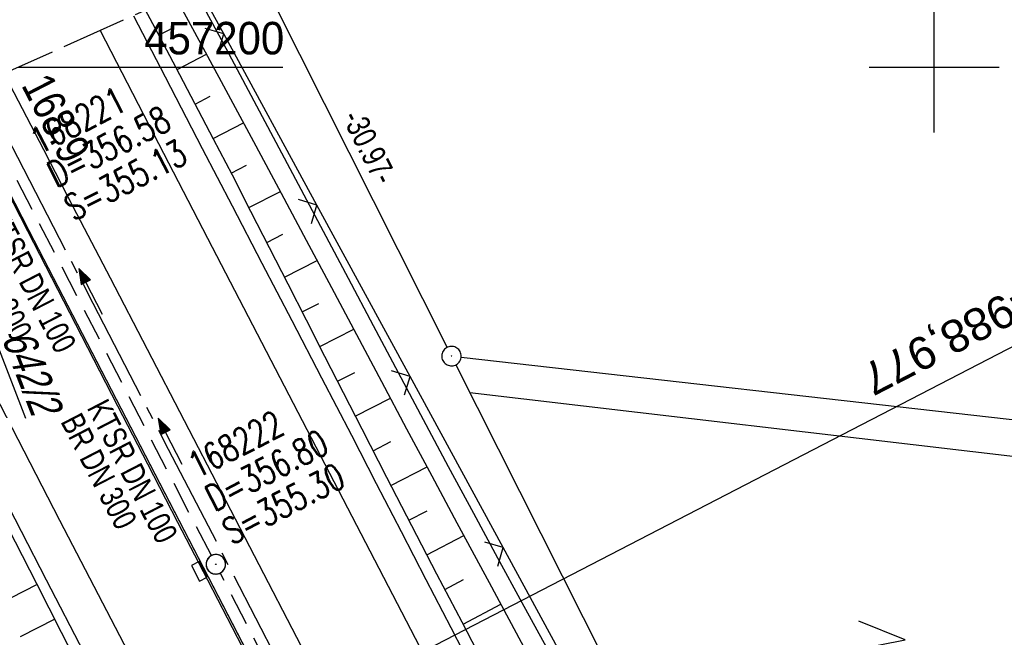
# Model space of a CAD drawing. Extents: x 509202 to 509841, y 456298 to 457260.
# Tile 52 of 56: x 509330 to 509405, y 457156 to 457204. Entities that reach past the tile are written whole.
import ezdxf
from ezdxf.enums import TextEntityAlignment as Align

# ---------------------------------------------------------------- set-up
doc = ezdxf.new("R2010")
doc.units = 0
doc.header["$LTSCALE"] = 10
doc.header["$MEASUREMENT"] = 0
for name, pattern in [('ACHSE', [5.5, 4, -0.5, 0.5, -0.5]), ('LT00', [0]), ('LT14', [0.6, 0.5, -0.1]), ('STRICHLINIE2', [0.375, 0.25, -0.125])]:
    doc.linetypes.add(name, pattern=pattern)
doc.layers.get('0').update_dxf_attribs({"linetype": 'LT00'})
for name, color, linetype in [('--EK_FBR', 1, 'LT00'), ('--EK_Halt-Pfeil', 4, 'LT00'), ('--EK_Haltung', 7, 'STRICHLINIE2'), ('--EK_Haltung-Text', 140, 'LT00'), ('--EK_Schacht-Text', 5, 'LT00'), ('--EL_DFK_AB_L', 21, 'LT00'), ('--EL_DFK_AB_P', 7, 'LT00'), ('--EL_Halt-Pfeil', 4, 'LT00'), ('--EL_Haltung', 182, 'STRICHLINIE2'), ('--EL_Haltung-Text', 182, 'LT00'), ('-AX-093', 35, 'ACHSE'), ('-EL-93-1', 250, 'LT00'), ('-ST-93-1', 250, 'LT00'), ('ABSTAND', 8, 'LT00'), ('DFK_AB_FLNR', 7, 'Continuous'), ('DFK_AB_L', 21, 'LT00'), ('DFK_AB_P', 7, 'LT00'), ('DFK_KATASTER', 250, 'LT00'), ('DFK_NUTZUNG', 250, 'LT00'), ('DFK_TOPO-ANL', 252, 'LT00'), ('V113_AFBR_BAB', 250, 'LT00'), ('V113_BOESCH', 250, 'LT00'), ('V113_BOSCHUNG', 250, 'LT00'), ('V113_GRABEN', 250, 'LT00'), ('V113_H_BORD', 8, 'LT00'), ('V113_KA_PRUF', 182, 'LT00'), ('V113_LD_MARK', 250, 'LT00'), ('V113_RASTER', 250, 'LT00'), ('V113_SINKK', 182, 'LT00'), ('V113_ZAUN', 40, 'LT00'), ('V114_AFBR_BAB', 250, 'LT00'), ('V114_BOESCH', 250, 'LT00'), ('V114_BOSCHUNG', 250, 'LT00'), ('V114_GRABEN', 250, 'LT00'), ('V114_H_BORD', 8, 'LT00'), ('V114_KA_PRUF', 182, 'LT00'), ('V114_LD_MARK', 250, 'LT00'), ('V114_RASTER', 250, 'LT00'), ('V114_SINKK', 182, 'LT00'), ('V114_ZAUN', 40, 'LT00')]:
    doc.layers.add(name, color=color, linetype=linetype)
doc.layers.add('-BLATT_114-RAND', color=7, linetype='LT14', plot=False)
doc.styles.add('Arial', font='ARIAL.TTF')
doc.styles.add('Beschrift', font='ARIAL.TTF')
doc.styles.add('Haltungsbeschriftung', font='ARIAL.TTF', dxfattribs={"width": 0.75})
doc.styles.add('schachtbeschriftung', font='romans.shx', dxfattribs={"width": 0.75, "height": 2})
doc.styles.get("Standard").update_dxf_attribs({"font": 'ARIAL.TTF'})

# ---------------------------------------------------------------- blocks, each defined once
blk = doc.blocks.new('SYMB0003')
at = {"color": 0, "linetype": 'ByBlock'}
for p, q in [((-0.015712, 0), (0.010166, 0.012015)), ((0, -0.021257), (-0.015712, 0)), ((0.010166, 0.012015), (0, -0.021257))]:
    blk.add_line(p, q, dxfattribs=at)
for points in [[(-0.031395, 0.499013), (-0.093691, 0.491144), (-0.154509, 0.475528), (-0.21289, 0.452414), (-0.267913, 0.422164), (-0.318712, 0.385257), (-0.364484, 0.342274), (-0.404509, 0.293893), (-0.438154, 0.240877), (-0.464888, 0.184062), (-0.484292, 0.124345), (-0.496058, 0.062667), (-0.5, 0)], [(-0.5, 0), (-0.496058, -0.062667), (-0.484292, -0.124345), (-0.464888, -0.184062), (-0.438154, -0.240877), (-0.404509, -0.293893), (-0.364485, -0.342274), (-0.318712, -0.385257), (-0.267914, -0.422164), (-0.21289, -0.452414), (-0.154509, -0.475529), (-0.093691, -0.491144), (-0.031395, -0.499014), (0.031395, -0.499014)], [(0.5, 0), (0.496057, 0.062667), (0.484292, 0.124345), (0.464888, 0.184062), (0.438153, 0.240877), (0.404509, 0.293893), (0.364484, 0.342274), (0.318712, 0.385257), (0.267913, 0.422164), (0.21289, 0.452414), (0.154509, 0.475528), (0.093691, 0.491144), (0.031395, 0.499013), (-0.031395, 0.499013)], [(0.031395, -0.499014), (0.093691, -0.491144), (0.154509, -0.475529), (0.21289, -0.452414), (0.267914, -0.422164), (0.318712, -0.385257), (0.364485, -0.342274), (0.404509, -0.293893), (0.438154, -0.240877), (0.464889, -0.184062), (0.484292, -0.124345), (0.496058, -0.062667), (0.5, 0)]]:
    blk.add_lwpolyline(points, dxfattribs=at)
blk = doc.blocks.new('SYMB7221')
at = {"color": 0, "linetype": 'ByBlock'}
for p, q in [((0, 0.435), (-0.11, 0.065)), ((0.11, 0.065), (0, 0.435)), ((0.25, 0.065), (0.11, 0.065)), ((-0.35, -0.065), (-0.46, -0.435)), ((0.35, -0.065), (0.24, -0.435))]:
    blk.add_line(p, q, dxfattribs=at)
for points in [[(-0.1, -0.435), (-0.24, -0.435), (-0.35, -0.065)], [(0.6, -0.435), (0.46, -0.435), (0.35, -0.065)]]:
    blk.add_lwpolyline(points, dxfattribs=at)
blk = doc.blocks.new('SYMB0024')
at = {"color": 0, "linetype": 'ByBlock'}
for p, q in [((-0.5, 0.5), (0, 0)), ((0, 0), (0.5, 0.5))]:
    blk.add_line(p, q, dxfattribs=at)
blk = doc.blocks.new('SYMB0652')
at = {"color": 0, "linetype": 'ByBlock'}
blk.add_lwpolyline([(-0.15, -0.075), (0.15, -0.075), (0.15, 0.075), (-0.15, 0.075), (-0.15, -0.075)], dxfattribs=at)
blk = doc.blocks.new('SYMB0070')
at = {"color": 0, "linetype": 'ByBlock'}
for p, q in [((-0.5, 0), (0.2, 0)), ((0.5, 0), (0.2, 0.1)), ((0.2, 0.1), (0.2, 0)), ((0.468, 0), (0.21, 0.086)), ((0.21, 0.086), (0.21, -0.086)), ((0.21, -0.086), (0.468, 0)), ((0.22, -0.072), (0.437, 0)), ((0.23, -0.058), (0.405, 0)), ((0.24, -0.045), (0.374, 0)), ((0.342, 0), (0.25, 0.031)), ((0.25, 0.031), (0.25, -0.031)), ((0.25, -0.031), (0.342, 0)), ((0.26, -0.017), (0.31, 0)), ((0.27, -0.003), (0.279, 0))]:
    blk.add_line(p, q, dxfattribs=at)
for points in [[(0.2, 0), (0.2, -0.1), (0.5, 0)], [(0.437, 0), (0.22, 0.072), (0.22, -0.072)], [(0.405, 0), (0.23, 0.058), (0.23, -0.058)], [(0.374, 0), (0.24, 0.045), (0.24, -0.045)], [(0.31, 0), (0.26, 0.017), (0.26, -0.017)], [(0.279, 0), (0.27, 0.003), (0.27, -0.003)]]:
    blk.add_lwpolyline(points, dxfattribs=at)

msp = doc.modelspace()

# ---------------------------------------------------------------- linework, layer by layer
at = {"layer": '--EK_FBR'}
for points in [[(509338.408, 457203.976), (509340.854, 457199.261), (509343.709, 457193.765), (509346.003, 457189.35), (509348.298, 457184.935), (509350.591, 457180.519), (509352.882, 457176.102), (509355.17, 457171.684), (509357.081, 457167.987), (509358.991, 457164.288), (509360.901, 457160.59), (509362.812, 457156.893), (509364.726, 457153.196), (509366.643, 457149.502), (509368.581, 457145.779), (509370.523, 457142.058), (509372.467, 457138.338), (509374.412, 457134.619), (509376.356, 457130.899), (509378.298, 457127.178), (509380.257, 457123.416)], [(509338.408, 457203.976), (509340.854, 457199.261), (509343.709, 457193.765), (509346.003, 457189.35), (509348.298, 457184.935), (509350.591, 457180.519), (509352.882, 457176.102), (509355.17, 457171.684), (509357.081, 457167.987), (509358.991, 457164.288), (509360.901, 457160.59), (509362.812, 457156.893), (509364.726, 457153.196)], [(509355.811, 457113.977), (509354.616, 457116.286), (509351.789, 457121.753), (509348.963, 457127.221), (509346.138, 457132.689), (509343.311, 457138.156), (509340.416, 457143.752), (509337.518, 457149.347), (509334.62, 457154.942), (509331.721, 457160.536), (509327.842, 457168.021), (509323.964, 457175.507), (509320.087, 457182.993), (509316.357, 457190.202), (509314.712, 457193.384)], [(509369.517, 457087.537), (509366.759, 457092.855), (509363.721, 457098.712), (509360.685, 457104.569), (509357.649, 457110.427), (509354.616, 457116.286), (509351.789, 457121.753), (509348.963, 457127.221), (509346.138, 457132.689), (509343.311, 457138.156), (509340.416, 457143.752), (509337.518, 457149.347), (509334.62, 457154.942), (509331.721, 457160.536), (509327.842, 457168.021), (509323.964, 457175.507), (509320.087, 457182.993), (509316.357, 457190.202), (509314.712, 457193.384)]]:
    msp.add_lwpolyline(points, dxfattribs=at)
at = {"layer": '--EK_FBR', "color": 2}
for points in [[(509328.448, 457199.524), (509329.21, 457198.056), (509331.485, 457193.679), (509333.76, 457189.302), (509336.612, 457183.81), (509339.463, 457178.318), (509342.313, 457172.825), (509345.162, 457167.332), (509348.06, 457161.745), (509350.958, 457156.157), (509353.855, 457150.569), (509356.75, 457144.98), (509359.062, 457140.511), (509361.374, 457136.042), (509363.685, 457131.574), (509365.997, 457127.105), (509368.311, 457122.637), (509369.968, 457119.443)], [(509328.448, 457199.524), (509329.21, 457198.056), (509331.485, 457193.679), (509333.76, 457189.302), (509336.612, 457183.81), (509339.463, 457178.318), (509342.313, 457172.825), (509345.162, 457167.332), (509348.06, 457161.745), (509350.958, 457156.157), (509353.855, 457150.569), (509356.75, 457144.98), (509359.062, 457140.511), (509361.374, 457136.042), (509363.685, 457131.573), (509365.997, 457127.105), (509368.311, 457122.637), (509372.345, 457114.86), (509376.387, 457107.087), (509380.438, 457099.319), (509382.339, 457095.68), (509384.241, 457092.042), (509386.142, 457088.403)], [(509324.848, 457197.915), (509327.47, 457192.834), (509330.267, 457187.408), (509332.575, 457182.927), (509334.881, 457178.445), (509337.188, 457173.964), (509339.497, 457169.483), (509341.808, 457165.004), (509344.1, 457160.571), (509346.395, 457156.139), (509348.692, 457151.709), (509350.99, 457147.279), (509353.289, 457142.849), (509357.111, 457135.483), (509360.93, 457128.116), (509364.747, 457120.748), (509366.179, 457117.98)], [(509324.848, 457197.915), (509327.47, 457192.834), (509330.267, 457187.408), (509332.575, 457182.927), (509334.881, 457178.445), (509337.188, 457173.964), (509339.497, 457169.483), (509341.808, 457165.004), (509344.1, 457160.571), (509346.395, 457156.139), (509348.692, 457151.709), (509350.99, 457147.279), (509353.289, 457142.849), (509357.111, 457135.483), (509360.93, 457128.116), (509364.747, 457120.748), (509367.773, 457114.901), (509370.797, 457109.054), (509373.822, 457103.207), (509376.848, 457097.36), (509379.665, 457091.922), (509382.482, 457086.485)]]:
    msp.add_lwpolyline(points, dxfattribs=at)
at = {"layer": '--EK_Haltung'}
for p, q in [((509344.403, 457162.424), (509327.165, 457195.76)), ((509362.578, 457127.192), (509345.092, 457161.091))]:
    msp.add_line(p, q, dxfattribs=at)
at = {"layer": '--EL_DFK_AB_L'}
for p, q in [((509349.287, 457204.779), (509362.533, 457178.45)), ((509363.208, 457177.11), (509491.893, 456921.429))]:
    msp.add_line(p, q, dxfattribs=at)
at = {"layer": '--EL_Haltung'}
for p, q in [((509344.403, 457162.424), (509327.165, 457195.76)), ((509362.578, 457127.192), (509345.092, 457161.091))]:
    msp.add_line(p, q, dxfattribs=at)
at = {"layer": '-AX-093', "ltscale": 0.2}
msp.add_lwpolyline([(509326.591, 457198.694), (509329.487, 457193.077), (509335.283, 457181.852), (509341.085, 457170.629), (509351.577, 457150.351), (509364.621, 457125.146), (509377.637, 457099.99), (509384.14, 457087.41), (509390.639, 457074.827), (509397.13, 457062.24), (509403.613, 457049.649), (509410.085, 457037.053), (509416.546, 457024.45), (509422.992, 457011.841), (509429.423, 456999.223), (509435.837, 456986.597), (509442.231, 456973.961), (509448.605, 456961.314), (509454.956, 456948.656), (509461.283, 456935.986), (509467.583, 456923.303), (509473.856, 456910.606)], dxfattribs=at)
at = {"layer": '-BLATT_114-RAND'}
msp.add_lwpolyline([(509201.601, 457142.825), (509579.071, 456298.348), (509841.087, 456415.466), (509463.617, 457259.943), (509201.601, 457142.825)], dxfattribs=at)
at = {"layer": '-EL-93-1'}
msp.add_line((509356.018, 457152.649), (509411.081, 457181.145), dxfattribs=at)
at = {"layer": 'DFK_AB_L'}
for p, q in [((509349.287, 457204.779), (509362.533, 457178.45)), ((509363.208, 457177.11), (509491.893, 456921.429))]:
    msp.add_line(p, q, dxfattribs=at)
at = {"layer": 'DFK_KATASTER'}
msp.add_line((509363.615, 457177.695), (509466.385, 457166.074), dxfattribs=at)
at = {"layer": 'DFK_TOPO-ANL'}
msp.add_line((509364.29, 457174.98), (509422.89, 457168.109), dxfattribs=at)
at = {"layer": 'V113_AFBR_BAB'}
for points in [[(509338.408, 457203.976), (509340.854, 457199.261), (509343.709, 457193.765), (509346.003, 457189.35), (509348.298, 457184.935), (509350.591, 457180.519), (509352.882, 457176.102), (509355.17, 457171.684), (509357.081, 457167.987), (509358.991, 457164.288), (509360.901, 457160.59), (509362.812, 457156.893), (509364.726, 457153.196), (509366.643, 457149.502), (509368.581, 457145.779), (509370.523, 457142.058), (509372.467, 457138.338), (509374.412, 457134.619), (509376.356, 457130.899), (509378.298, 457127.178), (509380.257, 457123.416)], [(509355.811, 457113.977), (509354.616, 457116.286), (509351.789, 457121.753), (509348.963, 457127.221), (509346.138, 457132.689), (509343.311, 457138.156), (509340.416, 457143.752), (509337.518, 457149.347), (509334.62, 457154.942), (509331.721, 457160.536), (509327.842, 457168.021), (509323.964, 457175.507), (509320.087, 457182.993), (509316.357, 457190.202), (509314.712, 457193.384)]]:
    msp.add_lwpolyline(points, dxfattribs=at)
at = {"layer": 'V113_AFBR_BAB', "color": 0}
for points in [[(509328.448, 457199.524), (509329.21, 457198.056), (509331.485, 457193.679), (509333.76, 457189.302), (509336.612, 457183.81), (509339.463, 457178.318), (509342.313, 457172.825), (509345.162, 457167.332), (509348.06, 457161.745), (509350.958, 457156.157), (509353.855, 457150.569), (509356.75, 457144.98), (509359.062, 457140.511), (509361.374, 457136.042), (509363.685, 457131.574), (509365.997, 457127.105), (509368.311, 457122.637), (509369.968, 457119.443)], [(509324.848, 457197.915), (509327.47, 457192.834), (509330.267, 457187.408), (509332.575, 457182.927), (509334.881, 457178.445), (509337.188, 457173.964), (509339.497, 457169.483), (509341.808, 457165.004), (509344.1, 457160.571), (509346.395, 457156.139), (509348.692, 457151.709), (509350.99, 457147.279), (509353.289, 457142.849), (509357.111, 457135.483), (509360.93, 457128.116), (509364.747, 457120.748), (509366.179, 457117.98)]]:
    msp.add_lwpolyline(points, dxfattribs=at)
at = {"layer": 'V113_BOESCH'}
for points in [[(509365.625, 457153.59), (509363.685, 457157.296), (509361.75, 457161.006), (509359.821, 457164.719), (509357.901, 457168.436), (509355.989, 457172.158), (509354.563, 457174.948), (509353.141, 457177.74), (509351.721, 457180.533), (509350.301, 457183.325), (509348.878, 457186.117), (509347.45, 457188.906), (509346.017, 457191.691), (509344.575, 457194.473), (509343.141, 457197.216), (509341.699, 457199.954), (509340.251, 457202.689), (509339.343, 457204.394)], [(509354.959, 457113.647), (509353.809, 457115.873), (509351.921, 457119.523), (509350.032, 457123.173), (509348.143, 457126.823), (509346.255, 457130.474), (509344.369, 457134.126), (509342.487, 457137.779), (509340.563, 457141.523), (509338.643, 457145.27), (509336.726, 457149.017), (509334.809, 457152.765), (509332.891, 457156.512), (509330.972, 457160.259), (509327.119, 457167.76), (509323.254, 457175.254), (509319.378, 457182.743), (509316.782, 457187.744), (509314.183, 457192.744), (509314.013, 457193.071)]]:
    msp.add_lwpolyline(points, dxfattribs=at)
at = {"layer": 'V113_BOSCHUNG'}
for p, q in [((509340.362, 457202.479), (509341.483, 457203.071)), ((509341.766, 457199.828), (509344.033, 457201.026)), ((509343.164, 457197.173), (509344.311, 457197.78)), ((509344.55, 457194.52), (509346.883, 457195.738)), ((509345.928, 457191.864), (509347.115, 457192.476)), ((509347.298, 457189.203), (509349.721, 457190.435)), ((509348.665, 457186.533), (509349.899, 457187.16)), ((509350.028, 457183.86), (509352.543, 457185.138)), ((509351.389, 457181.186), (509352.67, 457181.838)), ((509352.749, 457178.512), (509355.36, 457179.84)), ((509354.109, 457175.839), (509355.439, 457176.515)), ((509355.473, 457173.167), (509358.177, 457174.541)), ((509356.841, 457170.497), (509358.215, 457171.195)), ((509358.218, 457167.822), (509360.997, 457169.253)), ((509359.598, 457165.15), (509361.003, 457165.882)), ((509360.983, 457162.48), (509363.823, 457163.978)), ((509331, 457160.204), (509325.709, 457157.5)), ((509362.368, 457159.819), (509363.807, 457160.577)), ((509363.757, 457157.159), (509366.67, 457158.696)), ((509332.373, 457157.524), (509329.702, 457156.171))]:
    msp.add_line(p, q, dxfattribs=at)
at = {"layer": 'V113_GRABEN'}
for points in [[(509386.25, 457125.73), (509385.078, 457127.946), (509383.239, 457131.387), (509381.39, 457134.822), (509379.531, 457138.252), (509377.665, 457141.679), (509375.794, 457145.103), (509373.921, 457148.525), (509372.046, 457151.947), (509370.173, 457155.37), (509368.303, 457158.795), (509366.439, 457162.222), (509364.582, 457165.654), (509362.641, 457169.264), (509360.709, 457172.879), (509358.784, 457176.498), (509356.863, 457180.119), (509354.946, 457183.742), (509353.03, 457187.366), (509351.113, 457190.989), (509349.194, 457194.611), (509347.27, 457198.23), (509345.339, 457201.846), (509343.4, 457205.457)], [(509384.98, 457125.24), (509383.271, 457128.343), (509380.76, 457132.905), (509378.251, 457137.468), (509375.746, 457142.033), (509373.246, 457146.601), (509370.753, 457151.173), (509368.266, 457155.748), (509365.788, 457160.328), (509363.32, 457164.913), (509361.38, 457168.535), (509359.445, 457172.161), (509357.514, 457175.788), (509355.585, 457179.416), (509353.656, 457183.045), (509351.726, 457186.673), (509349.793, 457190.299), (509347.856, 457193.923), (509345.912, 457197.544), (509343.961, 457201.161), (509342, 457204.772), (509341.645, 457205.423)]]:
    msp.add_lwpolyline(points, dxfattribs=at)
at = {"layer": 'V113_H_BORD'}
msp.add_lwpolyline([(509324.946, 457197.959), (509330.363, 457187.458), (509366.292, 457118.024)], dxfattribs=at)
at = {"layer": 'V113_LD_MARK'}
for points in [[(509335.852, 457202.833), (509339.608, 457195.568), (509344.113, 457186.867), (509348.621, 457178.169), (509353.132, 457169.472), (509357.646, 457160.776), (509362.161, 457152.081), (509366.676, 457143.386), (509371.191, 457134.692), (509375.705, 457125.996), (509377.58, 457122.382)], [(509317.479, 457194.621), (509318.932, 457191.805), (509323.527, 457182.92), (509328.128, 457174.037), (509332.732, 457165.157), (509337.339, 457156.278), (509341.95, 457147.4), (509346.562, 457138.523), (509351.175, 457129.647), (509355.788, 457120.771), (509358.732, 457115.104)]]:
    msp.add_lwpolyline(points, dxfattribs=at)
at = {"layer": 'V113_RASTER'}
for p, q in [((509400, 457195), (509400, 457205)), ((509405, 457200), (509395, 457200))]:
    msp.add_line(p, q, dxfattribs=at)
at = {"layer": 'V113_ZAUN'}
for p, q in [((509352.522, 457189.4), (509345.36, 457202.58)), ((509359.684, 457176.221), (509352.522, 457189.4)), ((509366.846, 457163.041), (509359.684, 457176.221)), ((509374.008, 457149.861), (509366.846, 457163.041))]:
    msp.add_line(p, q, dxfattribs=at)
msp.add_lwpolyline([(509345.36, 457202.58), (509343.391, 457206.203)], dxfattribs=at)
at = {"layer": 'V114_AFBR_BAB'}
for points in [[(509338.408, 457203.976), (509340.854, 457199.261), (509343.709, 457193.765), (509346.003, 457189.35), (509348.298, 457184.935), (509350.591, 457180.519), (509352.882, 457176.102), (509355.17, 457171.684), (509357.081, 457167.987), (509358.991, 457164.288), (509360.901, 457160.59), (509362.812, 457156.893), (509364.726, 457153.196)], [(509369.517, 457087.537), (509366.759, 457092.855), (509363.721, 457098.712), (509360.685, 457104.569), (509357.649, 457110.427), (509354.616, 457116.286), (509351.789, 457121.753), (509348.963, 457127.221), (509346.138, 457132.689), (509343.311, 457138.156), (509340.416, 457143.752), (509337.518, 457149.347), (509334.62, 457154.942), (509331.721, 457160.536), (509327.842, 457168.021), (509323.964, 457175.507), (509320.087, 457182.993), (509316.357, 457190.202), (509314.712, 457193.384)]]:
    msp.add_lwpolyline(points, dxfattribs=at)
at = {"layer": 'V114_AFBR_BAB', "color": 0}
for points in [[(509328.448, 457199.524), (509329.21, 457198.056), (509331.485, 457193.679), (509333.76, 457189.302), (509336.612, 457183.81), (509339.463, 457178.318), (509342.313, 457172.825), (509345.162, 457167.332), (509348.06, 457161.745), (509350.958, 457156.157), (509353.855, 457150.569), (509356.75, 457144.98), (509359.062, 457140.511), (509361.374, 457136.042), (509363.685, 457131.573), (509365.997, 457127.105), (509368.311, 457122.637), (509372.345, 457114.86), (509376.387, 457107.087), (509380.438, 457099.319), (509382.339, 457095.68), (509384.241, 457092.042), (509386.142, 457088.403)], [(509324.848, 457197.915), (509327.47, 457192.834), (509330.267, 457187.408), (509332.575, 457182.927), (509334.881, 457178.445), (509337.188, 457173.964), (509339.497, 457169.483), (509341.808, 457165.004), (509344.1, 457160.571), (509346.395, 457156.139), (509348.692, 457151.709), (509350.99, 457147.279), (509353.289, 457142.849), (509357.111, 457135.483), (509360.93, 457128.116), (509364.747, 457120.748), (509367.773, 457114.901), (509370.797, 457109.054), (509373.822, 457103.207), (509376.848, 457097.36), (509379.665, 457091.922), (509382.482, 457086.485)]]:
    msp.add_lwpolyline(points, dxfattribs=at)
at = {"layer": 'V114_BOESCH'}
for points in [[(509365.625, 457153.59), (509363.685, 457157.296), (509361.75, 457161.006), (509359.821, 457164.719), (509357.901, 457168.436), (509355.989, 457172.158), (509354.563, 457174.948), (509353.142, 457177.74), (509351.721, 457180.533), (509350.301, 457183.325), (509348.878, 457186.117), (509347.45, 457188.906), (509346.017, 457191.691), (509344.575, 457194.473), (509343.141, 457197.216), (509341.699, 457199.954), (509340.251, 457202.689), (509339.343, 457204.394)], [(509369.59, 457085.346), (509365.94, 457092.38), (509363.915, 457096.294), (509361.893, 457100.209), (509359.872, 457104.125), (509357.852, 457108.042), (509355.831, 457111.958), (509353.809, 457115.873), (509351.921, 457119.523), (509350.032, 457123.173), (509348.143, 457126.823), (509346.255, 457130.474), (509344.369, 457134.126), (509342.487, 457137.779), (509340.563, 457141.523), (509338.643, 457145.27), (509336.726, 457149.017), (509334.809, 457152.765), (509332.891, 457156.512), (509330.972, 457160.259), (509327.119, 457167.76)]]:
    msp.add_lwpolyline(points, dxfattribs=at)
at = {"layer": 'V114_BOSCHUNG'}
for p, q in [((509340.362, 457202.479), (509341.483, 457203.071)), ((509341.766, 457199.828), (509344.033, 457201.026)), ((509343.164, 457197.173), (509344.311, 457197.779)), ((509344.55, 457194.52), (509346.883, 457195.738)), ((509345.928, 457191.864), (509347.115, 457192.476)), ((509347.298, 457189.203), (509349.721, 457190.435)), ((509348.665, 457186.533), (509349.899, 457187.16)), ((509350.028, 457183.86), (509352.543, 457185.138)), ((509351.389, 457181.186), (509352.67, 457181.838)), ((509352.749, 457178.512), (509355.36, 457179.84)), ((509354.109, 457175.839), (509355.439, 457176.515)), ((509355.473, 457173.167), (509358.177, 457174.541)), ((509356.841, 457170.497), (509358.215, 457171.195)), ((509358.218, 457167.822), (509360.997, 457169.253)), ((509359.598, 457165.15), (509361.003, 457165.882)), ((509360.983, 457162.48), (509363.823, 457163.978)), ((509331, 457160.204), (509325.709, 457157.5)), ((509362.368, 457159.819), (509363.807, 457160.577)), ((509363.757, 457157.159), (509366.67, 457158.696)), ((509332.373, 457157.524), (509329.702, 457156.171))]:
    msp.add_line(p, q, dxfattribs=at)
at = {"layer": 'V114_GRABEN'}
for points in [[(509370.173, 457155.37), (509368.303, 457158.795), (509366.439, 457162.222), (509364.582, 457165.654), (509362.641, 457169.264), (509360.709, 457172.879), (509358.784, 457176.498), (509356.863, 457180.119), (509354.946, 457183.742), (509353.03, 457187.366), (509351.114, 457190.989), (509349.194, 457194.611), (509347.27, 457198.23), (509345.339, 457201.846), (509343.4, 457205.457)], [(509410.266, 457075.79), (509385.783, 457123.781), (509383.271, 457128.343), (509380.76, 457132.905), (509378.251, 457137.468), (509375.746, 457142.033), (509373.246, 457146.601), (509370.753, 457151.173), (509368.266, 457155.748), (509365.788, 457160.328), (509363.32, 457164.913), (509361.38, 457168.535), (509359.445, 457172.161), (509357.514, 457175.788), (509355.585, 457179.416), (509353.656, 457183.045), (509351.726, 457186.673), (509349.793, 457190.299), (509347.856, 457193.923), (509345.912, 457197.544), (509343.961, 457201.161), (509342, 457204.772), (509341.645, 457205.423)]]:
    msp.add_lwpolyline(points, dxfattribs=at)
at = {"layer": 'V114_H_BORD'}
msp.add_lwpolyline([(509324.947, 457197.959), (509330.363, 457187.458), (509376.928, 457097.469), (509400.086, 457052.712), (509411.507, 457030.54), (509419.038, 457015.667)], dxfattribs=at)
at = {"layer": 'V114_LD_MARK'}
for points in [[(509335.852, 457202.833), (509339.608, 457195.568), (509344.113, 457186.867), (509348.621, 457178.169), (509353.132, 457169.472), (509357.646, 457160.776), (509362.161, 457152.081), (509366.676, 457143.386), (509371.191, 457134.692), (509375.705, 457125.996), (509380.589, 457116.582), (509385.47, 457107.166), (509390.347, 457097.749), (509395.221, 457088.329)], [(509317.479, 457194.621), (509318.932, 457191.805), (509323.527, 457182.92), (509328.128, 457174.037), (509332.732, 457165.157), (509337.339, 457156.278), (509341.95, 457147.4), (509346.562, 457138.523), (509351.175, 457129.647), (509355.788, 457120.771), (509360.4, 457111.894), (509365.011, 457103.017), (509369.619, 457094.139), (509374.225, 457085.259)]]:
    msp.add_lwpolyline(points, dxfattribs=at)
at = {"layer": 'V114_RASTER'}
for p, q in [((509400, 457195), (509400, 457205)), ((509349.905, 457200), (509329.513, 457200)), ((509405, 457200), (509395, 457200)), ((509405, 457200), (509395, 457200))]:
    msp.add_line(p, q, dxfattribs=at)
at = {"layer": 'V114_ZAUN'}
for p, q in [((509345.36, 457202.58), (509343.391, 457206.203)), ((509352.522, 457189.4), (509345.36, 457202.58)), ((509359.684, 457176.221), (509352.522, 457189.4)), ((509366.846, 457163.041), (509359.684, 457176.221)), ((509374.008, 457149.861), (509366.846, 457163.041))]:
    msp.add_line(p, q, dxfattribs=at)

# ---------------------------------------------------------------- block references
at = {"layer": '--EK_Halt-Pfeil', "xscale": 3.999999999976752, "yscale": 4, "zscale": 4, "rotation": 117.3450299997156}
msp.add_blockref('SYMB0070', (509335.125, 457182.754), dxfattribs=at)
at = {"layer": '--EL_DFK_AB_P', "xscale": 1.500000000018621, "yscale": 1.5, "zscale": 1.5, "rotation": 264.7377099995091}
msp.add_blockref('SYMB0003', (509362.87, 457177.779), dxfattribs=at)
at = {"layer": '--EL_Halt-Pfeil', "xscale": 3.999999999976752, "yscale": 4, "zscale": 4, "rotation": 117.3450299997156}
msp.add_blockref('SYMB0070', (509341.244, 457171.215), dxfattribs=at)
at = {"layer": 'DFK_AB_P', "xscale": 1.500000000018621, "yscale": 1.5, "zscale": 1.5, "rotation": 264.7377099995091}
msp.add_blockref('SYMB0003', (509362.87, 457177.779), dxfattribs=at)
at = {"layer": 'DFK_NUTZUNG', "xscale": 10.00000000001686, "yscale": 10, "zscale": 10, "rotation": 264.7377100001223}
msp.add_blockref('SYMB7221', (509398.097, 457152.398), dxfattribs=at)
at = {"layer": 'V113_KA_PRUF', "xscale": 1.499999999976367, "yscale": 1.5, "zscale": 1.5, "rotation": 291.1131099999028}
msp.add_blockref('SYMB0003', (509344.748, 457161.758), dxfattribs=at)
at = {"layer": 'V113_SINKK', "xscale": 4.50000000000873, "yscale": 4.5, "zscale": 4.5, "rotation": 297.3771014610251}
msp.add_blockref('SYMB0652', (509343.48, 457161.215), dxfattribs=at)
at = {"layer": 'V113_ZAUN', "xscale": 2.100000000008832, "yscale": 2.099999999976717, "zscale": 2.1, "rotation": 118.5196200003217}
for p in [(509345.36, 457202.58), (509352.522, 457189.4), (509359.684, 457176.221), (509366.846, 457163.041)]:
    msp.add_blockref('SYMB0024', p, dxfattribs=at)
at = {"layer": 'V114_KA_PRUF', "xscale": 1.499999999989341, "yscale": 1.5, "zscale": 1.5, "rotation": 294.0840000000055}
msp.add_blockref('SYMB0003', (509344.748, 457161.758), dxfattribs=at)
at = {"layer": 'V114_SINKK', "xscale": 4.500000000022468, "yscale": 4.499999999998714, "zscale": 4.5, "rotation": 297.3770327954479}
msp.add_blockref('SYMB0652', (509343.48, 457161.215), dxfattribs=at)
at = {"layer": 'V114_ZAUN', "xscale": 2.100000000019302, "yscale": 2.099999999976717, "zscale": 2.1, "rotation": 118.5191799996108}
for p in [(509345.36, 457202.58), (509352.522, 457189.4), (509359.684, 457176.221), (509366.846, 457163.041)]:
    msp.add_blockref('SYMB0024', p, dxfattribs=at)

# ---------------------------------------------------------------- texts
at = {"layer": '--EK_Haltung-Text', "style": 'Haltungsbeschriftung', "width": 0.75}
for s, p in [('KTSR DN 100', (509326.997, 457188.458)), ('BR DN 300', (509324.723, 457187.282))]:
    msp.add_text(s, height=1.8, rotation=-62.65497, dxfattribs=at).set_placement(p)
at = {"layer": '--EK_Schacht-Text', "style": 'schachtbeschriftung', "width": 0.75}
for s, rotation, p in [('168221', 27.21307, (509331.164, 457193.272)), ('D=356.58', 27.21307, (509332.481, 457190.71)), ('S=355.13', 27.21307, (509333.798, 457188.149)), ('168222', 27.34504, (509343.312, 457168.345)), ('D=356.80', 27.34504, (509344.635, 457165.786)), ('S=355.30', 27.34504, (509345.958, 457163.228))]:
    msp.add_text(s, height=2, rotation=rotation, dxfattribs=at).set_placement(p)
at = {"layer": '--EL_Haltung-Text', "style": 'Haltungsbeschriftung', "width": 0.75}
for s, p in [('KTSR DN 100', (509334.801, 457173.809)), ('BR DN 300', (509332.772, 457172.74))]:
    msp.add_text(s, height=1.8, rotation=-62.65497, dxfattribs=at).set_placement(p)
at = {"layer": '-EL-93-1', "style": 'Arial'}
msp.add_text('A=988,977', height=2.5, rotation=207.3623, dxfattribs=at).set_placement((509410.394, 457182.472), align=Align.TOP_LEFT)
at = {"layer": '-ST-93-1', "style": 'Beschrift', "width": 0.8}
msp.add_text('  168.9', height=2.5, rotation=-62.70925, dxfattribs=at).set_placement((509329.046, 457200.007))
at = {"layer": 'ABSTAND', "width": 0.75}
msp.add_text(' -30.97-', height=1.8, rotation=-63.2951, dxfattribs=at).set_placement((509354.176, 457196.616))
at = {"layer": 'DFK_AB_FLNR', "oblique": 13.754, "width": 0.75}
msp.add_text('%%U642/2', height=2.5, rotation=291.1131, dxfattribs=at).set_placement((509328.25, 457179.19))
at = {"layer": 'V114_RASTER', "width": 0.924}
msp.add_text(' 457200', height=2.5, rotation=0.00008, dxfattribs=at).set_placement((509338.344, 457201))

doc.saveas('drawing.dxf')
